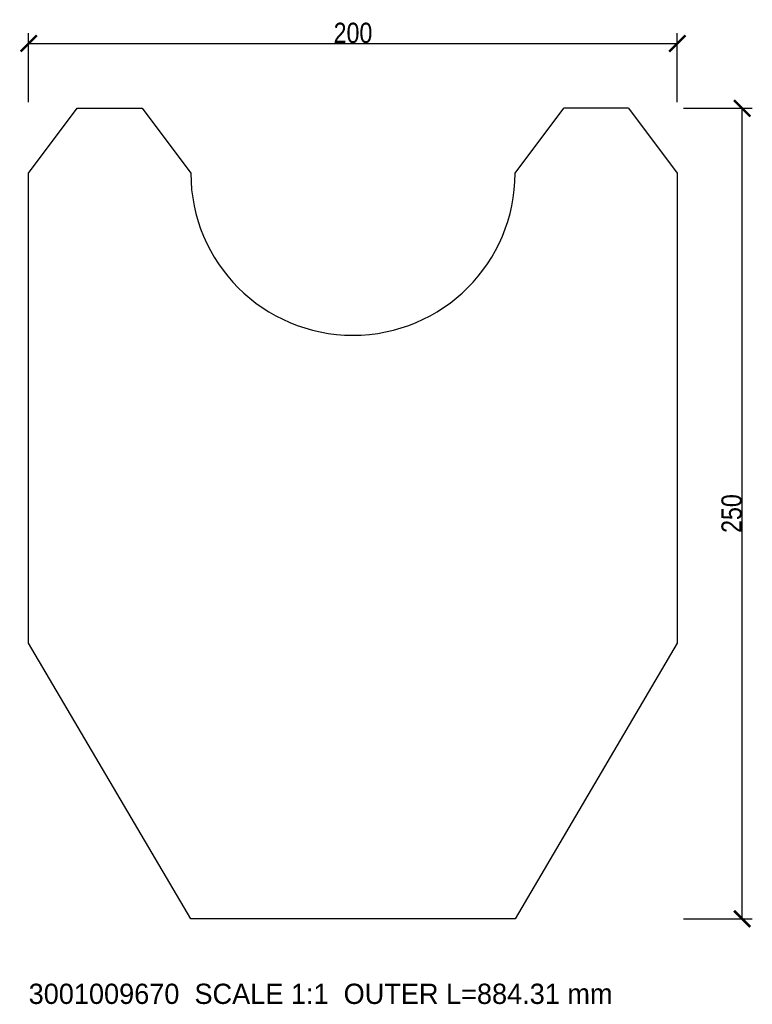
# Model space of a CAD drawing. Header units: millimetres. Extents: x -3 to 223, y -26 to 277.
import ezdxf

# ---------------------------------------------------------------- set-up
doc = ezdxf.new("R2010")
doc.units = ezdxf.units.MM
for name, color, linetype in [('ANNOTATION', 3, 'Continuous'), ('CUT_CONTOUR', 7, 'Continuous'), ('DIMENSIONS', 6, 'Continuous')]:
    doc.layers.add(name, color=color, linetype=linetype)
doc.styles.add('OpenSansCondensed-Light', font='OpenSansCondensed-Light.ttf')
doc.dimstyles.new('EZDXF', dxfattribs={"dimtxt": 0.25, "dimasz": 0.175, "dimexe": 0.375, "dimexo": 0.125, "dimgap": 0.1, "dimtad": 1, "dimlfac": 100, "dimzin": 12, "dimdsep": 46, "dimtxsty": 'OpenSansCondensed-Light', "dimblk": 'ARCHTICK', "dimcen": 2.5, "dimazin": 3, "dimtfac": 0.5, "dimtmove": 2, "dimatfit": 3})

# ---------------------------------------------------------------- blocks, each defined once
blk = doc.blocks.new('_ARCHTICK')
at = {"color": 0, "linetype": 'BYBLOCK', "const_width": 0.15}
blk.add_lwpolyline([(-0.5, -0.5), (0.5, 0.5)], dxfattribs=at)

msp = doc.modelspace()

# ---------------------------------------------------------------- linework, layer by layer
at = {"layer": 'CUT_CONTOUR'}
for p, q in [((0, 230), (15, 250)), ((15, 250), (35, 250)), ((35, 250), (50, 230)), ((150, 230), (165, 250)), ((185, 250), (165, 250)), ((185, 250), (200, 230)), ((0, 85), (0, 230)), ((200, 230), (200, 85)), ((50, 0), (0, 85)), ((200, 85), (150, 0)), ((150, 0), (50, 0))]:
    msp.add_line(p, q, dxfattribs=at)
msp.add_arc((100, 230), 50, 180, 0, dxfattribs=at)

# ---------------------------------------------------------------- texts
at = {"layer": 'ANNOTATION'}
msp.add_text('3001009670  SCALE 1:1  OUTER L=884.31 mm', height=6.25, dxfattribs=at).set_placement((0, -26.25))

# ---------------------------------------------------------------- dimensions: what is measured, and where the dimension line sits
at = {"layer": 'DIMENSIONS'}
msp.add_linear_dim(base=(0, 270), p1=(0, 250), p2=(200, 250), dimstyle='EZDXF', override={"dimtxt": 6.25, "dimasz": 5, "dimexe": 3.125, "dimexo": 1.875, "dimdec": 2, "dimlfac": 1}, dxfattribs=at).render()
msp.add_linear_dim(base=(220, 0), p1=(200, 0), p2=(200, 250), angle=90, dimstyle='EZDXF', override={"dimtxt": 6.25, "dimasz": 5, "dimexe": 3.125, "dimexo": 1.875, "dimdec": 2, "dimlfac": 1}, dxfattribs=at).render()

doc.saveas('drawing.dxf')
